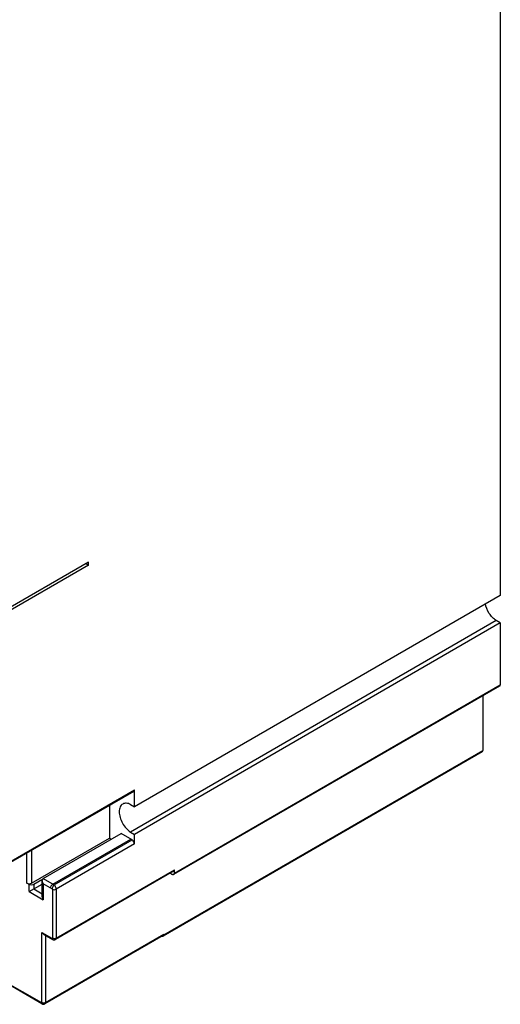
# Model space of a CAD drawing. Header units: millimetres. Extents: x 38 to 217, y 27 to 328.
# Tile 3 of 5: x 144 to 217, y 27 to 176. Entities that reach past the tile are written whole.
import ezdxf

# ---------------------------------------------------------------- set-up
doc = ezdxf.new("R2010")
doc.units = ezdxf.units.MM
doc.header["$LTSCALE"] = 23.141324
doc.layers.get('0').update_dxf_attribs({"linetype": 'CONTINUOUS'})

msp = doc.modelspace()

# ---------------------------------------------------------------- linework, layer by layer
at = {"color": 7, "linetype": 'Continuous'}
for p, q in [((216.67, 186.38), (216.67, 88.99)), ((154.59, 93.56), (138.89, 84.5)), ((154.59, 93.99), (139.31, 85.17)), ((154.21, 93.77), (154.59, 93.56)), ((154.59, 93.56), (154.59, 93.99)), ((216.67, 88.99), (161.52, 57.15)), ((216.06, 85.19), (160.91, 53.35)), ((216.67, 84.84), (161.52, 52.99)), ((216.67, 84.84), (216.06, 85.19)), ((216.67, 84.84), (216.67, 75.54)), ((216.57, 75.31), (167.42, 46.93)), ((167.53, 47.16), (216.67, 75.54)), ((214.01, 73.83), (214.01, 65.64)), ((213.91, 65.41), (165.83, 37.65)), ((165.93, 37.88), (214.01, 65.64)), ((161.41, 59.48), (142.81, 48.75)), ((142.92, 48.98), (161.52, 59.71)), ((161.52, 57.15), (161.52, 59.71)), ((157.73, 57.36), (157.73, 52.43)), ((160.92, 57.5), (161.51, 57.15)), ((145.99, 45.65), (157.73, 52.43)), ((147.76, 46.34), (159.5, 53.12)), ((149.23, 45.5), (160.96, 52.27)), ((149.42, 45.38), (161.16, 52.16)), ((157.73, 52.43), (158.01, 52.26)), ((161.16, 52.16), (159.5, 53.12)), ((160.91, 53.35), (161.52, 52.99)), ((161.52, 51.55), (161.52, 52.99)), ((145.99, 50.58), (145.99, 45.65)), ((161.52, 51.55), (149.71, 44.73)), ((145.28, 45.65), (145.28, 50.17)), ((149.71, 37.38), (167.53, 47.67)), ((167.53, 47.16), (167.53, 47.67)), ((147.54, 46.14), (146.34, 45.45)), ((147.61, 46.02), (147.76, 46.34)), ((147.76, 45.53), (147.61, 46.02)), ((147.61, 43.63), (147.61, 46.02)), ((147.76, 46.34), (149.42, 45.38)), ((167.42, 47.44), (149.6, 37.15)), ((167.17, 46.96), (166.88, 47.13)), ((145.64, 45.45), (145.28, 45.65)), ((145.64, 44.37), (147.61, 45.5)), ((145.64, 44.37), (145.64, 45.45)), ((146.34, 45.45), (146.34, 44.77)), ((146.34, 44.77), (147.61, 44.04)), ((149.14, 44.73), (147.76, 45.53)), ((147.76, 45.53), (147.76, 43.13)), ((149.14, 44.73), (149.14, 37.38)), ((149.71, 44.73), (149.71, 37.38)), ((145.64, 44.37), (147.76, 43.13)), ((147.76, 43.13), (147.61, 43.63)), ((147.55, 38.22), (149.07, 37.34)), ((147.83, 37.92), (147.55, 38.22)), ((147.55, 27.69), (147.55, 38.22)), ((147.83, 37.92), (149.15, 37.16)), ((165.83, 37.75), (148.01, 27.46)), ((148.11, 27.69), (165.93, 37.97)), ((148.11, 37.76), (148.11, 27.69)), ((165.93, 37.97), (165.93, 37.88)), ((141.32, 31.2), (147.48, 27.65)), ((147.56, 27.46), (141.21, 31.13))]:
    msp.add_line(p, q, dxfattribs=at)
for centre, radius, start, end in [((149.42, 37.99), 0.675, 260.7727, 278.3144), ((165.72, 37.94), 0.217, 299.1399, 306.9834)]:
    msp.add_arc(centre, radius, start, end, dxfattribs=at)
for points, knots in [([(216.06, 85.19), (215.86, 85.32), (215.46, 85.66), (214.83, 86.48), (214.51, 87.24), (214.41, 87.76)], [0, 0, 0, 0, 0.235781, 0.492686, 1, 1, 1, 1]), ([(216.57, 75.31), (216.6, 75.33), (216.66, 75.4), (216.67, 75.49), (216.67, 75.54)], [0, 0, 0, 0, 0.449962, 1, 1, 1, 1]), ([(213.91, 65.41), (213.94, 65.43), (214, 65.5), (214.01, 65.59), (214.01, 65.64)], [0, 0, 0, 0, 0.449962, 1, 1, 1, 1]), ([(161.41, 59.48), (161.45, 59.5), (161.5, 59.58), (161.52, 59.66), (161.52, 59.71)], [0, 0, 0, 0, 0.449962, 1, 1, 1, 1]), ([(159.74, 57.57), (159.66, 57.52), (159.5, 57.39), (159.34, 57.12), (159.24, 56.78), (159.22, 56.54), (159.22, 56.41)], [0, 0, 0, 0, 0.217895, 0.451082, 0.71056, 1, 1, 1, 1]), ([(159.22, 56.41), (159.22, 56.12), (159.32, 55.52), (159.68, 54.68), (160.21, 53.92), (160.66, 53.5), (160.91, 53.35)], [0, 0, 0, 0, 0.235353, 0.496112, 0.758971, 1, 1, 1, 1]), ([(160.92, 57.5), (160.72, 57.6), (160.41, 57.71), (160, 57.68), (159.82, 57.61), (159.74, 57.57)], [0, 0, 0, 0, 0.543299, 0.778484, 1, 1, 1, 1]), ([(161.52, 51.55), (161.52, 51.67), (161.43, 51.91), (161.27, 52.1), (161.16, 52.16)], [0, 0, 0, 0, 0.499839, 1, 1, 1, 1]), ([(167.42, 47.44), (167.46, 47.46), (167.51, 47.53), (167.53, 47.62), (167.53, 47.67)], [0, 0, 0, 0, 0.449962, 1, 1, 1, 1]), ([(167.42, 46.93), (167.39, 46.91), (167.3, 46.9), (167.21, 46.94), (167.17, 46.96)], [0, 0, 0, 0, 0.449963, 1, 1, 1, 1]), ([(167.53, 47.16), (167.53, 47.15), (167.52, 47.08), (167.5, 47.02), (167.48, 46.99)], [0, 0, 0, 0, 0.277844, 1, 1, 1, 1]), ([(145.28, 45.65), (145.39, 45.59), (145.64, 45.54), (145.89, 45.59), (145.99, 45.65)], [0, 0, 0, 0, 0.499999, 1, 1, 1, 1]), ([(146.34, 45.45), (146.24, 45.39), (145.99, 45.34), (145.74, 45.39), (145.64, 45.45)], [0, 0, 0, 0, 0.499998, 1, 1, 1, 1]), ([(148.87, 44.88), (148.87, 45.01), (148.96, 45.24), (149.12, 45.44), (149.23, 45.5)], [0, 0, 0, 0, 0.499921, 1, 1, 1, 1]), ([(149.14, 44.73), (149.14, 44.77), (149.16, 44.93), (149.22, 45.09), (149.28, 45.21)], [0, 0, 0, 0, 0.22976, 1, 1, 1, 1]), ([(149.14, 44.73), (149.22, 44.68), (149.42, 44.64), (149.62, 44.68), (149.71, 44.73)], [0, 0, 0, 0, 0.499959, 1, 1, 1, 1]), ([(149.28, 45.21), (149.29, 45.22), (149.33, 45.29), (149.38, 45.35), (149.42, 45.38)], [0, 0, 0, 0, 0.273688, 1, 1, 1, 1]), ([(149.71, 44.73), (149.71, 44.85), (149.64, 45.09), (149.51, 45.31), (149.42, 45.38)], [0, 0, 0, 0, 0.51557, 1, 1, 1, 1]), ([(149.15, 37.16), (149.13, 37.17), (149.08, 37.23), (149.07, 37.3), (149.07, 37.34)], [0, 0, 0, 0, 0.450006, 1, 1, 1, 1]), ([(149.14, 37.38), (149.14, 37.37), (149.14, 37.35), (149.12, 37.33), (149.11, 37.33)], [0, 0, 0, 0, 0.551473, 1, 1, 1, 1]), ([(149.14, 37.38), (149.15, 37.37), (149.21, 37.35), (149.27, 37.33), (149.32, 37.32)], [0, 0, 0, 0, 0.231371, 1, 1, 1, 1]), ([(149.15, 37.16), (149.22, 37.12), (149.38, 37.07), (149.54, 37.11), (149.6, 37.15)], [0, 0, 0, 0, 0.499713, 1, 1, 1, 1]), ([(149.52, 37.32), (149.54, 37.32), (149.6, 37.34), (149.67, 37.36), (149.71, 37.38)], [0, 0, 0, 0, 0.267088, 1, 1, 1, 1]), ([(149.71, 37.38), (149.71, 37.33), (149.69, 37.24), (149.64, 37.17), (149.6, 37.15)], [0, 0, 0, 0, 0.550071, 1, 1, 1, 1]), ([(165.85, 37.76), (165.86, 37.77), (165.9, 37.8), (165.92, 37.85), (165.93, 37.89)], [0, 0, 0, 0, 0.236473, 1, 1, 1, 1]), ([(165.93, 37.89), (165.93, 37.87), (165.93, 37.8), (165.91, 37.73), (165.88, 37.69)], [0, 0, 0, 0, 0.280575, 1, 1, 1, 1]), ([(147.56, 27.46), (147.53, 27.48), (147.49, 27.54), (147.48, 27.61), (147.48, 27.65)], [0, 0, 0, 0, 0.450006, 1, 1, 1, 1]), ([(147.55, 27.69), (147.55, 27.68), (147.54, 27.65), (147.52, 27.64), (147.51, 27.64)], [0, 0, 0, 0, 0.551473, 1, 1, 1, 1]), ([(147.55, 27.69), (147.56, 27.68), (147.61, 27.65), (147.67, 27.64), (147.72, 27.63)], [0, 0, 0, 0, 0.231371, 1, 1, 1, 1]), ([(147.56, 27.46), (147.63, 27.42), (147.78, 27.38), (147.94, 27.42), (148.01, 27.46)], [0, 0, 0, 0, 0.499713, 1, 1, 1, 1]), ([(147.95, 27.63), (147.97, 27.63), (148.02, 27.65), (148.08, 27.67), (148.11, 27.69)], [0, 0, 0, 0, 0.266358, 1, 1, 1, 1]), ([(148.11, 27.69), (148.11, 27.64), (148.1, 27.55), (148.04, 27.48), (148.01, 27.46)], [0, 0, 0, 0, 0.550071, 1, 1, 1, 1])]:
    msp.add_open_spline(points, degree=3, knots=knots, dxfattribs=at)
for points in [[(167.48, 46.99), (167.46, 46.97), (167.44, 46.95), (167.42, 46.93)], [(149.11, 37.33), (149.09, 37.33), (149.08, 37.33), (149.07, 37.34)], [(165.76, 37.63), (165.73, 37.62), (165.69, 37.63), (165.67, 37.64)], [(165.83, 37.65), (165.81, 37.64), (165.78, 37.63), (165.76, 37.63)], [(165.88, 37.69), (165.86, 37.67), (165.85, 37.66), (165.83, 37.65)], [(147.51, 27.64), (147.5, 27.64), (147.49, 27.64), (147.48, 27.65)], [(147.72, 27.63), (147.8, 27.62), (147.88, 27.62), (147.95, 27.63)]]:
    msp.add_open_spline(points, degree=3, dxfattribs=at)

doc.saveas('drawing.dxf')
